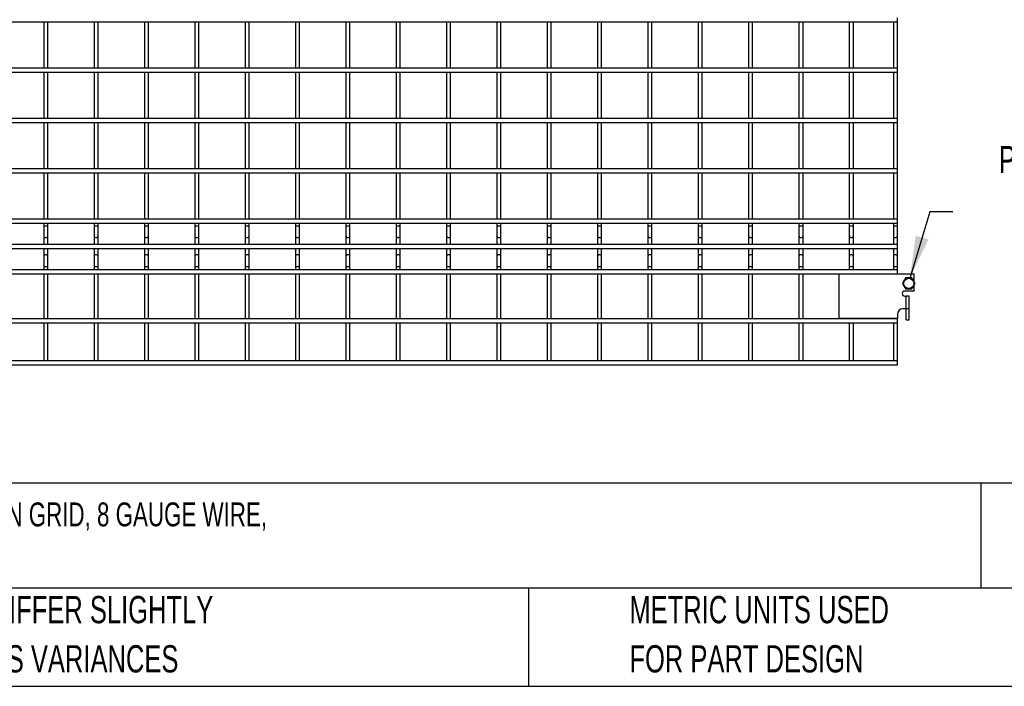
# Model space of a CAD drawing. Header units: inches. Extents: x 0.2 to 10.8, y 0.2 to 8.2.
# Tile 3 of 36: x 3.2 to 6.2, y 0.2 to 2.3. Entities that reach past the tile are written whole.
import ezdxf

# ---------------------------------------------------------------- set-up
doc = ezdxf.new("R2010")
doc.units = ezdxf.units.IN
doc.header["$MEASUREMENT"] = 0
doc.layers.add('DIMENSIONS', color=140, linetype='Continuous', lineweight=25)
doc.layers.add('TEXT', color=140, linetype='Continuous', lineweight=25)
doc.styles.add('SLDTEXTSTYLE0', font='TXT', dxfattribs={"width": 0.7})

# ---------------------------------------------------------------- blocks, each defined once
blk = doc.blocks.new('SW_NOTE_0')
at = {"layer": 'DIMENSIONS', "color": 0, "char_height": 0.5, "attachment_point": 2, "style": 'SLDTEXTSTYLE0'}
for s, insert in [('PRE-WELDED CLIPS ALLOW', (4.508, 0.645)), ('YOU TO QUICKLY LOCK', (4.487, -0.258)), ('PANELS IN PLACE', (4.557, -1.161))]:
    blk.add_mtext(s, dxfattribs=dict(at, insert=insert))
blk = doc.blocks.new('Block14')
at = {"layer": 'DIMENSIONS', "color": 140}
blk.add_blockref('SW_NOTE_0', (-0.265, 0.85), dxfattribs=at)

msp = doc.modelspace()

# ---------------------------------------------------------------- linework, layer by layer
for p, q in [((5.87712, 2.28111), (5.87712, 2.29342)), ((1.4225, 2.28111), (5.87712, 2.28111)), ((3.26865, 2.28111), (3.26865, 2.13958)), ((3.28096, 2.13958), (3.28096, 2.28111)), ((3.4225, 2.28111), (3.4225, 2.13958)), ((3.43481, 2.13958), (3.43481, 2.28111)), ((3.57635, 2.28111), (3.57635, 2.13958)), ((3.58865, 2.13958), (3.58865, 2.28111)), ((3.73019, 2.28111), (3.73019, 2.13958)), ((3.7425, 2.13958), (3.7425, 2.28111)), ((3.88404, 2.28111), (3.88404, 2.13958)), ((3.89635, 2.13958), (3.89635, 2.28111)), ((4.03788, 2.28111), (4.03788, 2.13958)), ((4.05019, 2.13958), (4.05019, 2.28111)), ((4.19173, 2.28111), (4.19173, 2.13958)), ((4.20404, 2.13958), (4.20404, 2.28111)), ((4.34558, 2.28111), (4.34558, 2.13958)), ((4.35788, 2.13958), (4.35788, 2.28111)), ((4.49942, 2.28111), (4.49942, 2.13958)), ((4.51173, 2.13958), (4.51173, 2.28111)), ((4.65327, 2.28111), (4.65327, 2.13958)), ((4.66558, 2.13958), (4.66558, 2.28111)), ((4.80712, 2.28111), (4.80712, 2.13958)), ((4.81942, 2.13958), (4.81942, 2.28111)), ((4.96096, 2.28111), (4.96096, 2.13958)), ((4.97327, 2.13958), (4.97327, 2.28111)), ((5.11481, 2.28111), (5.11481, 2.13958)), ((5.12712, 2.13958), (5.12712, 2.28111)), ((5.26865, 2.28111), (5.26865, 2.13958)), ((5.28096, 2.13958), (5.28096, 2.28111)), ((5.4225, 2.28111), (5.4225, 2.13958)), ((5.43481, 2.13958), (5.43481, 2.28111)), ((5.57635, 2.28111), (5.57635, 2.13958)), ((5.58865, 2.13958), (5.58865, 2.28111)), ((5.73019, 2.28111), (5.73019, 2.13958)), ((5.7425, 2.13958), (5.7425, 2.28111)), ((5.86481, 2.28111), (5.86481, 2.13958)), ((5.87712, 2.13958), (5.87712, 2.28111)), ((5.87712, 2.13958), (1.4225, 2.13958)), ((5.87712, 2.12727), (5.87712, 2.13958)), ((1.4225, 2.12727), (5.87712, 2.12727)), ((3.26865, 2.12727), (3.26865, 1.98573)), ((3.28096, 1.98573), (3.28096, 2.12727)), ((3.4225, 2.12727), (3.4225, 1.98573)), ((3.43481, 1.98573), (3.43481, 2.12727)), ((3.57635, 2.12727), (3.57635, 1.98573)), ((3.58865, 1.98573), (3.58865, 2.12727)), ((3.73019, 2.12727), (3.73019, 1.98573)), ((3.7425, 1.98573), (3.7425, 2.12727)), ((3.88404, 2.12727), (3.88404, 1.98573)), ((3.89635, 1.98573), (3.89635, 2.12727)), ((4.03788, 2.12727), (4.03788, 1.98573)), ((4.05019, 1.98573), (4.05019, 2.12727)), ((4.19173, 2.12727), (4.19173, 1.98573)), ((4.20404, 1.98573), (4.20404, 2.12727)), ((4.34558, 2.12727), (4.34558, 1.98573)), ((4.35788, 1.98573), (4.35788, 2.12727)), ((4.49942, 2.12727), (4.49942, 1.98573)), ((4.51173, 1.98573), (4.51173, 2.12727)), ((4.65327, 2.12727), (4.65327, 1.98573)), ((4.66558, 1.98573), (4.66558, 2.12727)), ((4.80712, 2.12727), (4.80712, 1.98573)), ((4.81942, 1.98573), (4.81942, 2.12727)), ((4.96096, 2.12727), (4.96096, 1.98573)), ((4.97327, 1.98573), (4.97327, 2.12727)), ((5.11481, 2.12727), (5.11481, 1.98573)), ((5.12712, 1.98573), (5.12712, 2.12727)), ((5.26865, 2.12727), (5.26865, 1.98573)), ((5.28096, 1.98573), (5.28096, 2.12727)), ((5.4225, 2.12727), (5.4225, 1.98573)), ((5.43481, 1.98573), (5.43481, 2.12727)), ((5.57635, 2.12727), (5.57635, 1.98573)), ((5.58865, 1.98573), (5.58865, 2.12727)), ((5.73019, 2.12727), (5.73019, 1.98573)), ((5.7425, 1.98573), (5.7425, 2.12727)), ((5.86481, 2.12727), (5.86481, 1.98573)), ((5.87712, 1.98573), (5.87712, 2.12727)), ((5.87712, 1.98573), (1.4225, 1.98573)), ((5.87712, 1.97342), (5.87712, 1.98573)), ((1.4225, 1.97342), (5.87712, 1.97342)), ((3.26865, 1.97342), (3.26865, 1.83188)), ((3.28096, 1.83188), (3.28096, 1.97342)), ((3.4225, 1.97342), (3.4225, 1.83188)), ((3.43481, 1.83188), (3.43481, 1.97342)), ((3.57635, 1.97342), (3.57635, 1.83188)), ((3.58865, 1.83188), (3.58865, 1.97342)), ((3.73019, 1.97342), (3.73019, 1.83188)), ((3.7425, 1.83188), (3.7425, 1.97342)), ((3.88404, 1.97342), (3.88404, 1.83188)), ((3.89635, 1.83188), (3.89635, 1.97342)), ((4.03788, 1.97342), (4.03788, 1.83188)), ((4.05019, 1.83188), (4.05019, 1.97342)), ((4.19173, 1.97342), (4.19173, 1.83188)), ((4.20404, 1.83188), (4.20404, 1.97342)), ((4.34558, 1.97342), (4.34558, 1.83188)), ((4.35788, 1.83188), (4.35788, 1.97342)), ((4.49942, 1.97342), (4.49942, 1.83188)), ((4.51173, 1.83188), (4.51173, 1.97342)), ((4.65327, 1.97342), (4.65327, 1.83188)), ((4.66558, 1.83188), (4.66558, 1.97342)), ((4.80712, 1.97342), (4.80712, 1.83188)), ((4.81942, 1.83188), (4.81942, 1.97342)), ((4.96096, 1.97342), (4.96096, 1.83188)), ((4.97327, 1.83188), (4.97327, 1.97342)), ((5.11481, 1.97342), (5.11481, 1.83188)), ((5.12712, 1.83188), (5.12712, 1.97342)), ((5.26865, 1.97342), (5.26865, 1.83188)), ((5.28096, 1.83188), (5.28096, 1.97342)), ((5.4225, 1.97342), (5.4225, 1.83188)), ((5.43481, 1.83188), (5.43481, 1.97342)), ((5.57635, 1.97342), (5.57635, 1.83188)), ((5.58865, 1.83188), (5.58865, 1.97342)), ((5.73019, 1.97342), (5.73019, 1.83188)), ((5.7425, 1.83188), (5.7425, 1.97342)), ((5.86481, 1.97342), (5.86481, 1.83188)), ((5.87712, 1.83188), (5.87712, 1.97342)), ((5.87712, 1.83188), (1.4225, 1.83188)), ((1.4225, 1.81958), (5.87712, 1.81958)), ((3.26865, 1.81958), (3.26865, 1.67804)), ((3.28096, 1.67804), (3.28096, 1.81958)), ((3.4225, 1.81958), (3.4225, 1.67804)), ((3.43481, 1.67804), (3.43481, 1.81958)), ((3.57635, 1.81958), (3.57635, 1.67804)), ((3.58865, 1.67804), (3.58865, 1.81958)), ((3.73019, 1.81958), (3.73019, 1.67804)), ((3.7425, 1.67804), (3.7425, 1.81958)), ((3.88404, 1.81958), (3.88404, 1.67804)), ((3.89635, 1.67804), (3.89635, 1.81958)), ((4.03788, 1.81958), (4.03788, 1.67804)), ((4.05019, 1.67804), (4.05019, 1.81958)), ((4.19173, 1.81958), (4.19173, 1.67804)), ((4.20404, 1.67804), (4.20404, 1.81958)), ((4.34558, 1.81958), (4.34558, 1.67804)), ((4.35788, 1.67804), (4.35788, 1.81958)), ((4.49942, 1.81958), (4.49942, 1.67804)), ((4.51173, 1.67804), (4.51173, 1.81958)), ((4.65327, 1.81958), (4.65327, 1.67804)), ((4.66558, 1.67804), (4.66558, 1.81958)), ((4.80712, 1.81958), (4.80712, 1.67804)), ((4.81942, 1.67804), (4.81942, 1.81958)), ((4.96096, 1.81958), (4.96096, 1.67804)), ((4.97327, 1.67804), (4.97327, 1.81958)), ((5.11481, 1.81958), (5.11481, 1.67804)), ((5.12712, 1.67804), (5.12712, 1.81958)), ((5.26865, 1.81958), (5.26865, 1.67804)), ((5.28096, 1.67804), (5.28096, 1.81958)), ((5.4225, 1.81958), (5.4225, 1.67804)), ((5.43481, 1.67804), (5.43481, 1.81958)), ((5.57635, 1.81958), (5.57635, 1.67804)), ((5.58865, 1.67804), (5.58865, 1.81958)), ((5.73019, 1.81958), (5.73019, 1.67804)), ((5.7425, 1.67804), (5.7425, 1.81958)), ((5.86481, 1.81958), (5.86481, 1.67804)), ((5.87712, 1.81958), (5.87712, 1.83188)), ((5.87712, 1.67804), (5.87712, 1.81958)), ((5.87712, 1.67804), (1.4225, 1.67804)), ((1.4225, 1.66573), (5.87712, 1.66573)), ((3.26865, 1.66573), (3.26865, 1.65764)), ((3.26865, 1.65764), (3.26865, 1.62726)), ((3.26865, 1.65764), (3.28096, 1.65764)), ((3.28096, 1.65764), (3.28096, 1.66573)), ((3.28096, 1.62726), (3.28096, 1.65764)), ((3.4225, 1.66573), (3.4225, 1.65764)), ((3.4225, 1.65764), (3.4225, 1.62726)), ((3.4225, 1.65764), (3.43481, 1.65764)), ((3.43481, 1.65764), (3.43481, 1.66573)), ((3.43481, 1.62726), (3.43481, 1.65764)), ((3.57635, 1.66573), (3.57635, 1.65764)), ((3.57635, 1.65764), (3.57635, 1.62726)), ((3.57635, 1.65764), (3.58865, 1.65764)), ((3.58865, 1.65764), (3.58865, 1.66573)), ((3.58865, 1.62726), (3.58865, 1.65764)), ((3.73019, 1.66573), (3.73019, 1.65764)), ((3.73019, 1.65764), (3.73019, 1.62726)), ((3.73019, 1.65764), (3.7425, 1.65764)), ((3.7425, 1.65764), (3.7425, 1.66573)), ((3.7425, 1.62726), (3.7425, 1.65764)), ((3.88404, 1.66573), (3.88404, 1.65764)), ((3.88404, 1.65764), (3.88404, 1.62726)), ((3.88404, 1.65764), (3.89635, 1.65764)), ((3.89635, 1.65764), (3.89635, 1.66573)), ((3.89635, 1.62726), (3.89635, 1.65764)), ((4.03788, 1.66573), (4.03788, 1.65764)), ((4.03788, 1.65764), (4.03788, 1.62726)), ((4.03788, 1.65764), (4.05019, 1.65764)), ((4.05019, 1.65764), (4.05019, 1.66573)), ((4.05019, 1.62726), (4.05019, 1.65764)), ((4.19173, 1.66573), (4.19173, 1.65764)), ((4.19173, 1.65764), (4.19173, 1.62726)), ((4.19173, 1.65764), (4.20404, 1.65764)), ((4.20404, 1.65764), (4.20404, 1.66573)), ((4.20404, 1.62726), (4.20404, 1.65764)), ((4.34558, 1.66573), (4.34558, 1.65764)), ((4.34558, 1.65764), (4.34558, 1.62726)), ((4.34558, 1.65764), (4.35788, 1.65764)), ((4.35788, 1.65764), (4.35788, 1.66573)), ((4.35788, 1.62726), (4.35788, 1.65764)), ((4.49942, 1.66573), (4.49942, 1.65764)), ((4.49942, 1.65764), (4.49942, 1.62726)), ((4.49942, 1.65764), (4.51173, 1.65764)), ((4.51173, 1.65764), (4.51173, 1.66573)), ((4.51173, 1.62726), (4.51173, 1.65764)), ((4.65327, 1.66573), (4.65327, 1.65764)), ((4.65327, 1.65764), (4.65327, 1.62726)), ((4.65327, 1.65764), (4.66558, 1.65764)), ((4.66558, 1.65764), (4.66558, 1.66573)), ((4.66558, 1.62726), (4.66558, 1.65764)), ((4.80712, 1.66573), (4.80712, 1.65764)), ((4.80712, 1.65764), (4.80712, 1.62726)), ((4.80712, 1.65764), (4.81942, 1.65764)), ((4.81942, 1.65764), (4.81942, 1.66573)), ((4.81942, 1.62726), (4.81942, 1.65764)), ((4.96096, 1.66573), (4.96096, 1.65764)), ((4.96096, 1.65764), (4.96096, 1.62726)), ((4.96096, 1.65764), (4.97327, 1.65764)), ((4.97327, 1.65764), (4.97327, 1.66573)), ((4.97327, 1.62726), (4.97327, 1.65764)), ((5.11481, 1.66573), (5.11481, 1.65764)), ((5.11481, 1.65764), (5.11481, 1.62726)), ((5.11481, 1.65764), (5.12712, 1.65764)), ((5.12712, 1.65764), (5.12712, 1.66573)), ((5.12712, 1.62726), (5.12712, 1.65764)), ((5.26865, 1.66573), (5.26865, 1.65764)), ((5.26865, 1.65764), (5.26865, 1.62726)), ((5.26865, 1.65764), (5.28096, 1.65764)), ((5.28096, 1.65764), (5.28096, 1.66573)), ((5.28096, 1.62726), (5.28096, 1.65764)), ((5.4225, 1.66573), (5.4225, 1.65764)), ((5.4225, 1.65764), (5.4225, 1.62726)), ((5.4225, 1.65764), (5.43481, 1.65764)), ((5.43481, 1.65764), (5.43481, 1.66573)), ((5.43481, 1.62726), (5.43481, 1.65764)), ((5.57635, 1.66573), (5.57635, 1.65764)), ((5.57635, 1.65764), (5.57635, 1.62726)), ((5.57635, 1.65764), (5.58865, 1.65764)), ((5.58865, 1.65764), (5.58865, 1.66573)), ((5.58865, 1.62726), (5.58865, 1.65764)), ((5.73019, 1.66573), (5.73019, 1.65764)), ((5.73019, 1.65764), (5.73019, 1.62726)), ((5.73019, 1.65764), (5.7425, 1.65764)), ((5.7425, 1.65764), (5.7425, 1.66573)), ((5.7425, 1.62726), (5.7425, 1.65764)), ((5.86481, 1.66573), (5.86481, 1.65764)), ((5.86481, 1.65764), (5.86481, 1.62726)), ((5.86481, 1.65764), (5.87712, 1.65764)), ((5.87712, 1.66573), (5.87712, 1.67804)), ((5.87712, 1.65764), (5.87712, 1.66573)), ((5.87712, 1.62726), (5.87712, 1.65764)), ((3.26865, 1.62726), (3.26865, 1.60056)), ((3.28096, 1.60056), (3.28096, 1.62726)), ((3.4225, 1.62726), (3.4225, 1.60056)), ((3.43481, 1.60056), (3.43481, 1.62726)), ((3.57635, 1.62726), (3.57635, 1.60056)), ((3.58865, 1.60056), (3.58865, 1.62726)), ((3.73019, 1.62726), (3.73019, 1.60056)), ((3.7425, 1.60056), (3.7425, 1.62726)), ((3.88404, 1.62726), (3.88404, 1.60056)), ((3.89635, 1.60056), (3.89635, 1.62726)), ((4.03788, 1.62726), (4.03788, 1.60056)), ((4.05019, 1.60056), (4.05019, 1.62726)), ((4.19173, 1.62726), (4.19173, 1.60056)), ((4.20404, 1.60056), (4.20404, 1.62726)), ((4.34558, 1.62726), (4.34558, 1.60056)), ((4.35788, 1.60056), (4.35788, 1.62726)), ((4.49942, 1.62726), (4.49942, 1.60056)), ((4.51173, 1.60056), (4.51173, 1.62726)), ((4.65327, 1.62726), (4.65327, 1.60056)), ((4.66558, 1.60056), (4.66558, 1.62726)), ((4.80712, 1.62726), (4.80712, 1.60056)), ((4.81942, 1.60056), (4.81942, 1.62726)), ((4.96096, 1.62726), (4.96096, 1.60056)), ((4.97327, 1.60056), (4.97327, 1.62726)), ((5.11481, 1.62726), (5.11481, 1.60056)), ((5.12712, 1.60056), (5.12712, 1.62726)), ((5.26865, 1.62726), (5.26865, 1.60056)), ((5.28096, 1.60056), (5.28096, 1.62726)), ((5.4225, 1.62726), (5.4225, 1.60056)), ((5.43481, 1.60056), (5.43481, 1.62726)), ((5.57635, 1.62726), (5.57635, 1.60056)), ((5.58865, 1.60056), (5.58865, 1.62726)), ((5.73019, 1.62726), (5.73019, 1.60056)), ((5.7425, 1.60056), (5.7425, 1.62726)), ((5.86481, 1.62726), (5.86481, 1.60056)), ((5.87712, 1.60056), (5.87712, 1.62726)), ((5.87712, 1.60056), (1.4225, 1.60056)), ((5.87712, 1.58825), (5.87712, 1.60056)), ((1.4225, 1.58825), (5.87712, 1.58825)), ((3.26865, 1.58825), (3.26865, 1.56287)), ((3.28096, 1.56287), (3.28096, 1.58825)), ((3.4225, 1.58825), (3.4225, 1.56287)), ((3.43481, 1.56287), (3.43481, 1.58825)), ((3.57635, 1.58825), (3.57635, 1.56287)), ((3.58865, 1.56287), (3.58865, 1.58825)), ((3.73019, 1.58825), (3.73019, 1.56287)), ((3.7425, 1.56287), (3.7425, 1.58825)), ((3.88404, 1.58825), (3.88404, 1.56287)), ((3.89635, 1.56287), (3.89635, 1.58825)), ((4.03788, 1.58825), (4.03788, 1.56287)), ((4.05019, 1.56287), (4.05019, 1.58825)), ((4.19173, 1.58825), (4.19173, 1.56287)), ((4.20404, 1.56287), (4.20404, 1.58825)), ((4.34558, 1.58825), (4.34558, 1.56287)), ((4.35788, 1.56287), (4.35788, 1.58825)), ((4.49942, 1.58825), (4.49942, 1.56287)), ((4.51173, 1.56287), (4.51173, 1.58825)), ((4.65327, 1.58825), (4.65327, 1.56287)), ((4.66558, 1.56287), (4.66558, 1.58825)), ((4.80712, 1.58825), (4.80712, 1.56287)), ((4.81942, 1.56287), (4.81942, 1.58825)), ((4.96096, 1.58825), (4.96096, 1.56287)), ((4.97327, 1.56287), (4.97327, 1.58825)), ((5.11481, 1.58825), (5.11481, 1.56287)), ((5.12712, 1.56287), (5.12712, 1.58825)), ((5.26865, 1.58825), (5.26865, 1.56287)), ((5.28096, 1.56287), (5.28096, 1.58825)), ((5.4225, 1.58825), (5.4225, 1.56287)), ((5.43481, 1.56287), (5.43481, 1.58825)), ((5.57635, 1.58825), (5.57635, 1.56287)), ((5.58865, 1.56287), (5.58865, 1.58825)), ((5.73019, 1.58825), (5.73019, 1.56287)), ((5.7425, 1.56287), (5.7425, 1.58825)), ((5.86481, 1.58825), (5.86481, 1.56287)), ((5.87712, 1.56287), (5.87712, 1.58825)), ((3.26865, 1.56287), (3.26865, 1.53249)), ((3.28096, 1.53249), (3.28096, 1.56287)), ((3.4225, 1.56287), (3.4225, 1.53249)), ((3.43481, 1.53249), (3.43481, 1.56287)), ((3.57635, 1.56287), (3.57635, 1.53249)), ((3.58865, 1.53249), (3.58865, 1.56287)), ((3.73019, 1.56287), (3.73019, 1.53249)), ((3.7425, 1.53249), (3.7425, 1.56287)), ((3.88404, 1.56287), (3.88404, 1.53249)), ((3.89635, 1.53249), (3.89635, 1.56287)), ((4.03788, 1.56287), (4.03788, 1.53249)), ((4.05019, 1.53249), (4.05019, 1.56287)), ((4.19173, 1.56287), (4.19173, 1.53249)), ((4.20404, 1.53249), (4.20404, 1.56287)), ((4.34558, 1.56287), (4.34558, 1.53249)), ((4.35788, 1.53249), (4.35788, 1.56287)), ((4.49942, 1.56287), (4.49942, 1.53249)), ((4.51173, 1.53249), (4.51173, 1.56287)), ((4.65327, 1.56287), (4.65327, 1.53249)), ((4.66558, 1.53249), (4.66558, 1.56287)), ((4.80712, 1.56287), (4.80712, 1.53249)), ((4.81942, 1.53249), (4.81942, 1.56287)), ((4.96096, 1.56287), (4.96096, 1.53249)), ((4.97327, 1.53249), (4.97327, 1.56287)), ((5.11481, 1.56287), (5.11481, 1.53249)), ((5.12712, 1.53249), (5.12712, 1.56287)), ((5.26865, 1.56287), (5.26865, 1.53249)), ((5.28096, 1.53249), (5.28096, 1.56287)), ((5.4225, 1.56287), (5.4225, 1.53249)), ((5.43481, 1.53249), (5.43481, 1.56287)), ((5.57635, 1.56287), (5.57635, 1.53249)), ((5.58865, 1.53249), (5.58865, 1.56287)), ((5.73019, 1.56287), (5.73019, 1.53249)), ((5.7425, 1.53249), (5.7425, 1.56287)), ((5.86481, 1.56287), (5.86481, 1.53249)), ((5.87712, 1.53249), (5.87712, 1.56287)), ((5.87712, 1.52308), (1.4225, 1.52308)), ((1.4225, 1.51077), (5.87712, 1.51077)), ((3.26865, 1.53249), (3.26865, 1.52308)), ((3.26865, 1.53249), (3.27481, 1.53249)), ((3.26865, 1.51077), (3.26865, 1.37308)), ((3.27481, 1.53249), (3.28096, 1.53249)), ((3.28096, 1.52308), (3.28096, 1.53249)), ((3.28096, 1.37308), (3.28096, 1.51077)), ((3.4225, 1.53249), (3.4225, 1.52308)), ((3.4225, 1.53249), (3.42865, 1.53249)), ((3.4225, 1.51077), (3.4225, 1.37308)), ((3.42865, 1.53249), (3.43481, 1.53249)), ((3.43481, 1.52308), (3.43481, 1.53249)), ((3.43481, 1.37308), (3.43481, 1.51077)), ((3.57635, 1.53249), (3.57635, 1.52308)), ((3.57635, 1.53249), (3.5825, 1.53249)), ((3.57635, 1.51077), (3.57635, 1.37308)), ((3.5825, 1.53249), (3.58865, 1.53249)), ((3.58865, 1.52308), (3.58865, 1.53249)), ((3.58865, 1.37308), (3.58865, 1.51077)), ((3.73019, 1.53249), (3.73019, 1.52308)), ((3.73019, 1.53249), (3.73635, 1.53249)), ((3.73019, 1.51077), (3.73019, 1.37308)), ((3.73635, 1.53249), (3.7425, 1.53249)), ((3.7425, 1.52308), (3.7425, 1.53249)), ((3.7425, 1.37308), (3.7425, 1.51077)), ((3.88404, 1.53249), (3.88404, 1.52308)), ((3.88404, 1.53249), (3.89019, 1.53249)), ((3.88404, 1.51077), (3.88404, 1.37308)), ((3.89019, 1.53249), (3.89635, 1.53249)), ((3.89635, 1.52308), (3.89635, 1.53249)), ((3.89635, 1.37308), (3.89635, 1.51077)), ((4.03788, 1.53249), (4.03788, 1.52308)), ((4.03788, 1.53249), (4.04404, 1.53249)), ((4.03788, 1.51077), (4.03788, 1.37308)), ((4.04404, 1.53249), (4.05019, 1.53249)), ((4.05019, 1.52308), (4.05019, 1.53249)), ((4.05019, 1.37308), (4.05019, 1.51077)), ((4.19173, 1.53249), (4.19173, 1.52308)), ((4.19173, 1.53249), (4.19788, 1.53249)), ((4.19173, 1.51077), (4.19173, 1.37308)), ((4.19788, 1.53249), (4.20404, 1.53249)), ((4.20404, 1.52308), (4.20404, 1.53249)), ((4.20404, 1.37308), (4.20404, 1.51077)), ((4.34558, 1.53249), (4.34558, 1.52308)), ((4.34558, 1.53249), (4.35173, 1.53249)), ((4.34558, 1.51077), (4.34558, 1.37308)), ((4.35173, 1.53249), (4.35788, 1.53249)), ((4.35788, 1.52308), (4.35788, 1.53249)), ((4.35788, 1.37308), (4.35788, 1.51077)), ((4.49942, 1.53249), (4.49942, 1.52308)), ((4.49942, 1.53249), (4.50558, 1.53249)), ((4.49942, 1.51077), (4.49942, 1.37308)), ((4.50558, 1.53249), (4.51173, 1.53249)), ((4.51173, 1.52308), (4.51173, 1.53249)), ((4.51173, 1.37308), (4.51173, 1.51077)), ((4.65327, 1.53249), (4.65327, 1.52308)), ((4.65327, 1.53249), (4.65942, 1.53249)), ((4.65327, 1.51077), (4.65327, 1.37308)), ((4.65942, 1.53249), (4.66558, 1.53249)), ((4.66558, 1.52308), (4.66558, 1.53249)), ((4.66558, 1.37308), (4.66558, 1.51077)), ((4.80712, 1.53249), (4.80712, 1.52308)), ((4.80712, 1.53249), (4.81327, 1.53249)), ((4.80712, 1.51077), (4.80712, 1.37308)), ((4.81327, 1.53249), (4.81942, 1.53249)), ((4.81942, 1.52308), (4.81942, 1.53249)), ((4.81942, 1.37308), (4.81942, 1.51077)), ((4.96096, 1.53249), (4.96096, 1.52308)), ((4.96096, 1.53249), (4.96712, 1.53249)), ((4.96096, 1.51077), (4.96096, 1.37308)), ((4.96712, 1.53249), (4.97327, 1.53249)), ((4.97327, 1.52308), (4.97327, 1.53249)), ((4.97327, 1.37308), (4.97327, 1.51077)), ((5.11481, 1.53249), (5.11481, 1.52308)), ((5.11481, 1.53249), (5.12096, 1.53249)), ((5.11481, 1.51077), (5.11481, 1.37308)), ((5.12096, 1.53249), (5.12712, 1.53249)), ((5.12712, 1.52308), (5.12712, 1.53249)), ((5.12712, 1.37308), (5.12712, 1.51077)), ((5.26865, 1.53249), (5.26865, 1.52308)), ((5.26865, 1.53249), (5.27481, 1.53249)), ((5.26865, 1.51077), (5.26865, 1.37308)), ((5.27481, 1.53249), (5.28096, 1.53249)), ((5.28096, 1.52308), (5.28096, 1.53249)), ((5.28096, 1.37308), (5.28096, 1.51077)), ((5.4225, 1.53249), (5.4225, 1.52308)), ((5.4225, 1.53249), (5.42865, 1.53249)), ((5.4225, 1.51077), (5.4225, 1.37308)), ((5.42865, 1.53249), (5.43481, 1.53249)), ((5.43481, 1.52308), (5.43481, 1.53249)), ((5.43481, 1.37308), (5.43481, 1.51077)), ((5.57635, 1.53249), (5.57635, 1.52308)), ((5.57635, 1.53249), (5.5825, 1.53249)), ((5.57635, 1.51077), (5.57635, 1.37308)), ((5.5825, 1.53249), (5.58865, 1.53249)), ((5.58865, 1.52308), (5.58865, 1.53249)), ((5.58865, 1.37308), (5.58865, 1.51077)), ((5.69781, 1.50982), (5.69781, 1.37405)), ((5.92858, 1.50982), (5.69781, 1.50982)), ((5.73019, 1.53249), (5.73019, 1.52308)), ((5.73019, 1.53249), (5.73635, 1.53249)), ((5.73019, 1.51077), (5.73019, 1.50982)), ((5.73635, 1.53249), (5.7425, 1.53249)), ((5.7425, 1.52308), (5.7425, 1.53249)), ((5.7425, 1.50982), (5.7425, 1.51077)), ((5.86481, 1.53249), (5.86481, 1.52308)), ((5.86481, 1.53249), (5.87096, 1.53249)), ((5.86481, 1.51077), (5.86481, 1.50982)), ((5.87096, 1.53249), (5.87712, 1.53249)), ((5.87712, 1.52308), (5.87712, 1.53249)), ((5.87712, 1.51077), (5.87712, 1.52308)), ((5.87712, 1.50982), (5.87712, 1.51077)), ((5.92858, 1.4857), (5.92858, 1.50982)), ((5.92858, 1.4579), (5.92858, 1.47702)), ((5.92858, 1.4579), (5.89935, 1.4579)), ((5.89935, 1.44252), (5.90273, 1.44252)), ((5.90273, 1.44252), (5.90273, 1.40405)), ((5.91304, 1.44252), (5.90273, 1.44252)), ((5.91304, 1.40405), (5.91304, 1.44252)), ((5.87712, 1.38728), (5.87712, 1.37405)), ((5.90273, 1.40405), (5.89388, 1.40405)), ((5.91304, 1.40405), (5.90273, 1.40405)), ((5.90342, 1.37036), (5.90342, 1.40405)), ((5.91304, 1.37036), (5.91304, 1.40405)), ((5.87712, 1.37308), (1.4225, 1.37308)), ((1.4225, 1.36077), (5.87712, 1.36077)), ((3.26865, 1.36077), (3.26865, 1.24449)), ((3.28096, 1.24449), (3.28096, 1.36077)), ((3.4225, 1.36077), (3.4225, 1.24449)), ((3.43481, 1.24449), (3.43481, 1.36077)), ((3.57635, 1.36077), (3.57635, 1.24449)), ((3.58865, 1.24449), (3.58865, 1.36077)), ((3.73019, 1.36077), (3.73019, 1.24449)), ((3.7425, 1.24449), (3.7425, 1.36077)), ((3.88404, 1.36077), (3.88404, 1.24449)), ((3.89635, 1.24449), (3.89635, 1.36077)), ((4.03788, 1.36077), (4.03788, 1.24449)), ((4.05019, 1.24449), (4.05019, 1.36077)), ((4.19173, 1.36077), (4.19173, 1.24449)), ((4.20404, 1.24449), (4.20404, 1.36077)), ((4.34558, 1.36077), (4.34558, 1.24449)), ((4.35788, 1.24449), (4.35788, 1.36077)), ((4.49942, 1.36077), (4.49942, 1.24449)), ((4.51173, 1.24449), (4.51173, 1.36077)), ((4.65327, 1.36077), (4.65327, 1.24449)), ((4.66558, 1.24449), (4.66558, 1.36077)), ((4.80712, 1.36077), (4.80712, 1.24449)), ((4.81942, 1.24449), (4.81942, 1.36077)), ((4.96096, 1.36077), (4.96096, 1.24449)), ((4.97327, 1.24449), (4.97327, 1.36077)), ((5.11481, 1.36077), (5.11481, 1.24449)), ((5.12712, 1.24449), (5.12712, 1.36077)), ((5.26865, 1.36077), (5.26865, 1.24449)), ((5.28096, 1.24449), (5.28096, 1.36077)), ((5.4225, 1.36077), (5.4225, 1.24449)), ((5.43481, 1.24449), (5.43481, 1.36077)), ((5.57635, 1.36077), (5.57635, 1.24449)), ((5.58865, 1.24449), (5.58865, 1.36077)), ((5.87712, 1.37405), (5.69781, 1.37405)), ((5.73019, 1.37405), (5.73019, 1.37308)), ((5.73019, 1.36077), (5.73019, 1.24449)), ((5.7425, 1.37308), (5.7425, 1.37405)), ((5.7425, 1.24449), (5.7425, 1.36077)), ((5.86481, 1.37405), (5.86481, 1.37308)), ((5.86481, 1.36077), (5.86481, 1.24449)), ((5.87712, 1.37308), (5.87712, 1.37405)), ((5.87712, 1.36077), (5.87712, 1.37308)), ((5.87712, 1.24449), (5.87712, 1.36077)), ((5.90342, 1.37036), (5.91304, 1.37036)), ((5.87712, 1.24449), (1.4225, 1.24449)), ((5.87712, 1.23218), (5.87712, 1.24449)), ((1.4225, 1.23218), (5.87712, 1.23218))]:
    msp.add_line(p, q)
msp.add_circle((5.91165, 1.48136), 0.01562)
for centre, radius, start, end in [((3.27481, 1.62726), 0.00615, 180, 270), ((3.27481, 1.62726), 0.00615, 270, 0), ((3.42865, 1.62726), 0.00615, 180, 270), ((3.42865, 1.62726), 0.00615, 270, 0), ((3.5825, 1.62726), 0.00615, 180, 270), ((3.5825, 1.62726), 0.00615, 270, 0), ((3.73635, 1.62726), 0.00615, 180, 270), ((3.73635, 1.62726), 0.00615, 270, 0), ((3.89019, 1.62726), 0.00615, 180, 270), ((3.89019, 1.62726), 0.00615, 270, 0), ((4.04404, 1.62726), 0.00615, 180, 270), ((4.04404, 1.62726), 0.00615, 270, 0), ((4.19788, 1.62726), 0.00615, 180, 270), ((4.19788, 1.62726), 0.00615, 270, 0), ((4.35173, 1.62726), 0.00615, 180, 270), ((4.35173, 1.62726), 0.00615, 270, 0), ((4.50558, 1.62726), 0.00615, 180, 270), ((4.50558, 1.62726), 0.00615, 270, 0), ((4.65942, 1.62726), 0.00615, 180, 270), ((4.65942, 1.62726), 0.00615, 270, 0), ((4.81327, 1.62726), 0.00615, 180, 270), ((4.81327, 1.62726), 0.00615, 270, 0), ((4.96712, 1.62726), 0.00615, 180, 270), ((4.96712, 1.62726), 0.00615, 270, 0), ((5.12096, 1.62726), 0.00615, 180, 270), ((5.12096, 1.62726), 0.00615, 270, 0), ((5.27481, 1.62726), 0.00615, 180, 270), ((5.27481, 1.62726), 0.00615, 270, 0), ((5.42865, 1.62726), 0.00615, 180, 270), ((5.42865, 1.62726), 0.00615, 270, 0), ((5.5825, 1.62726), 0.00615, 180, 270), ((5.5825, 1.62726), 0.00615, 270, 0), ((5.73635, 1.62726), 0.00615, 180, 270), ((5.73635, 1.62726), 0.00615, 270, 0), ((5.87096, 1.62726), 0.00615, 180, 270), ((5.87096, 1.62726), 0.00615, 270, 0), ((3.27481, 1.56287), 0.00615, 0, 180), ((3.42865, 1.56287), 0.00615, 0, 180), ((3.5825, 1.56287), 0.00615, 0, 180), ((3.73635, 1.56287), 0.00615, 0, 180), ((3.89019, 1.56287), 0.00615, 0, 180), ((4.04404, 1.56287), 0.00615, 0, 180), ((4.19788, 1.56287), 0.00615, 0, 180), ((4.35173, 1.56287), 0.00615, 0, 180), ((4.50558, 1.56287), 0.00615, 0, 180), ((4.65942, 1.56287), 0.00615, 0, 180), ((4.81327, 1.56287), 0.00615, 0, 180), ((4.96712, 1.56287), 0.00615, 0, 180), ((5.12096, 1.56287), 0.00615, 0, 180), ((5.27481, 1.56287), 0.00615, 0, 180), ((5.42865, 1.56287), 0.00615, 0, 180), ((5.5825, 1.56287), 0.00615, 0, 180), ((5.73635, 1.56287), 0.00615, 0, 180), ((5.87096, 1.56287), 0.00615, 0, 180), ((5.89935, 1.45021), 0.00769, 90, 270), ((5.89388, 1.38728), 0.01677, 90, 180)]:
    msp.add_arc(centre, radius, start, end)
for points in [[(5.90194, 1.49819), (5.90035, 1.49544), (5.89874, 1.49265), (5.89668, 1.48908), (5.89626, 1.48836), (5.89544, 1.48694), (5.89503, 1.48623), (5.89382, 1.48412), (5.89302, 1.48274), (5.89222, 1.48136)], [(5.89222, 1.48136), (5.89381, 1.47861), (5.89542, 1.47583), (5.89749, 1.47225), (5.8979, 1.47153), (5.89872, 1.47011), (5.89913, 1.4694), (5.90034, 1.4673), (5.90114, 1.46591), (5.90194, 1.46453)], [(5.92137, 1.49819), (5.9182, 1.49819), (5.91498, 1.49819), (5.91085, 1.49819), (5.91002, 1.49819), (5.90838, 1.49819), (5.90756, 1.49819), (5.90513, 1.49819), (5.90353, 1.49819), (5.90194, 1.49819)], [(5.93108, 1.48136), (5.9295, 1.48411), (5.92789, 1.4869), (5.92582, 1.49047), (5.92541, 1.49119), (5.92459, 1.49261), (5.92418, 1.49332), (5.92296, 1.49543), (5.92216, 1.49681), (5.92137, 1.49819)], [(5.92137, 1.46453), (5.92296, 1.46728), (5.92457, 1.47007), (5.92663, 1.47365), (5.92705, 1.47437), (5.92787, 1.47579), (5.92827, 1.47649), (5.92949, 1.4786), (5.93029, 1.47999), (5.93108, 1.48136)], [(5.90194, 1.46453), (5.90511, 1.46453), (5.90833, 1.46453), (5.91246, 1.46453), (5.91329, 1.46453), (5.91493, 1.46453), (5.91575, 1.46453), (5.91818, 1.46453), (5.91978, 1.46453), (5.92137, 1.46453)]]:
    msp.add_open_spline(points, degree=3, knots=[0, 0, 0, 0, 0.5, 0.5, 0.625, 0.625, 0.75, 0.75, 1, 1, 1, 1])
at = {"layer": 'DIMENSIONS', "flags": 128}
msp.add_lwpolyline([(6.04596, 1.69977), (5.97615, 1.69977), (5.9149, 1.49664)], dxfattribs=at)
at = {"layer": 'DIMENSIONS'}
msp.add_solid([(5.9149, 1.49664), (5.97158, 1.61533), (5.93328, 1.62688)], dxfattribs=at)
at = {"layer": 'TEXT'}
for p, q in [((10.75, 0.87111), (0.25, 0.87111)), ((6.13224, 0.87111), (6.13224, 0.55)), ((10.75, 0.55), (0.25, 0.55)), ((4.74986, 0.55), (4.74986, 0.25)), ((0.25, 0.25), (10.75, 0.25))]:
    msp.add_line(p, q, dxfattribs=at)

# ---------------------------------------------------------------- block references
at = {"color": 7, "linetype": 'Continuous', "xscale": 0.1666666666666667, "yscale": 0.1666666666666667, "zscale": 0.1666666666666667}
msp.add_blockref('Block14', (6.01093, 1.6524), dxfattribs=at)

# ---------------------------------------------------------------- texts
at = {"layer": 'TEXT', "attachment_point": 1, "style": 'SLDTEXTSTYLE0'}
for s, insert, char_height in [('HUSKY RACK AND WIRE VELOX SERIES MACHINE GUARDING PANEL, 66 X 58IN, 2 X 2IN GRID, 8 GAUGE WIRE,', (0.31361, 0.81182), 0.0729167), ('PART DIMENSIONS MAY DIFFER SLIGHTLY', (2.17005, 0.52614), 0.0833333), ('METRIC UNITS USED', (5.0582, 0.52614), 0.0833333), ("DUE TO MANUFACTURER'S VARIANCES", (2.17005, 0.37566), 0.0833333), ('FOR PART DESIGN', (5.0582, 0.37566), 0.0833333)]:
    msp.add_mtext(s, dxfattribs=dict(at, insert=insert, char_height=char_height))

doc.saveas('drawing.dxf')
